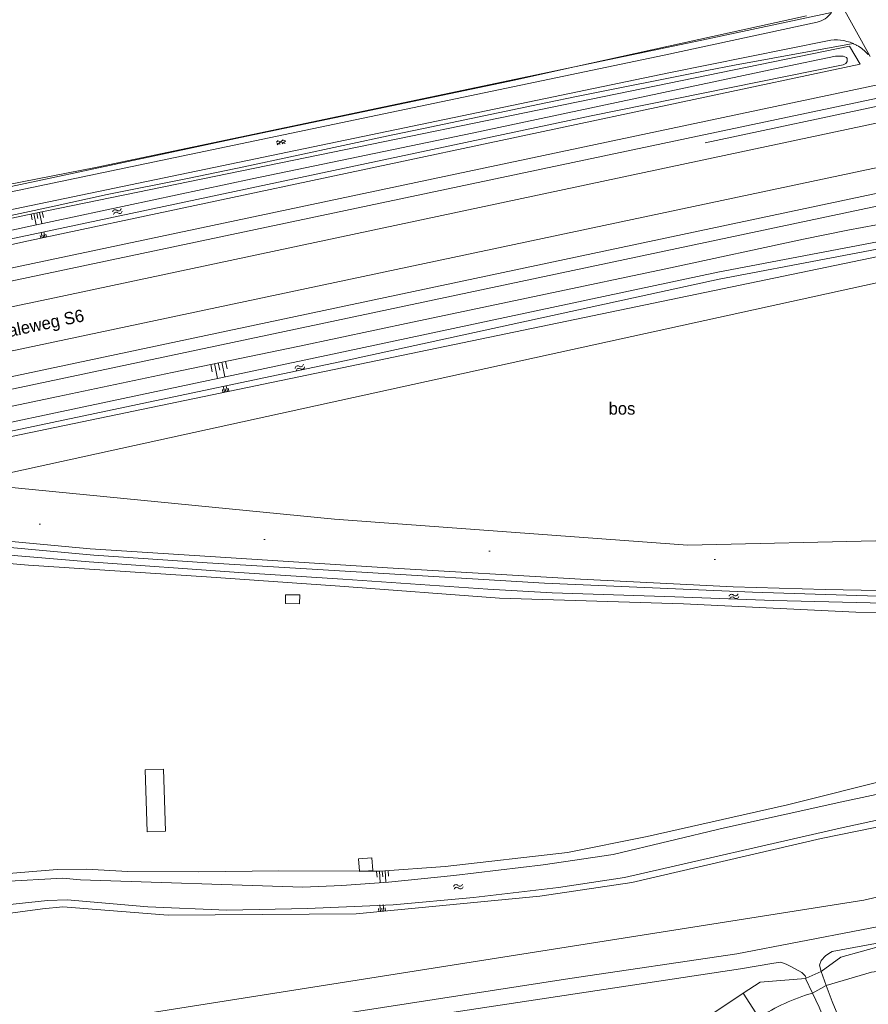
# Model space of a CAD drawing. Extents: x 99476 to 102828, y 406437 to 407931.
# Tile 43 of 162: x 99820 to 99957, y 407260 to 407419. Entities that reach past the tile are written whole.
import ezdxf

# ---------------------------------------------------------------- set-up
doc = ezdxf.new("R2010")
doc.units = 0
doc.header["$MEASUREMENT"] = 0
doc.linetypes.add('DGN Style 1', pattern=[36.392745, 0.060554, -36.332191])
for name, color, linetype, lineweight in [('BG_cultuuraanduiding', 253, 'Continuous', 0), ('BG_cultuurscheiding', 253, 'DGN Style 1', 0), ('BG_dakoverstek bijgebouw', 253, 'Continuous', 0), ('BG_gesloten verharding', 253, 'Continuous', 0), ('BG_heg haag', 253, 'Continuous', 0), ('BG_hek', 253, 'Continuous', 0), ('BG_insteek sloot', 253, 'Continuous', 0), ('BG_kant sloot', 253, 'Continuous', 0), ('BG_kant verharding', 253, 'Continuous', 0), ('BG_kunstwerk', 253, 'Continuous', 0), ('BG_straatnaam', 253, 'Continuous', 0), ('BG_taludsymbool', 253, 'Continuous', 0), ('BG_vlakafsluiter', 253, 'Continuous', 0), ('BG_watersymbool', 253, 'Continuous', 0)]:
    doc.layers.add(name, color=color, linetype=linetype, lineweight=lineweight)
doc.styles.add('Style-WORKING', font='WORKING.shx')

# ---------------------------------------------------------------- blocks, each defined once
blk = doc.blocks.new('S04')
at = {"layer": 'BG_taludsymbool', "linetype": 'Continuous', "lineweight": 0}
for p, q in [((-0.5, 0), (-0.5, -0.5)), ((-0.25, 0), (-0.25, -1)), ((0, 0), (0, -0.5)), ((0.25, 0), (0.25, -1)), ((0.5, 0), (0.5, -0.5))]:
    blk.add_line(p, q, dxfattribs=at)
blk = doc.blocks.new('WATERS')
at = {"layer": 'BG_watersymbool', "linetype": 'Continuous', "lineweight": 0}
for centre, start, end in [((-0.375, 0.25), 28.07249, 151.92751), ((-0.375, -0.2), 28.07249, 151.92751), ((0.375, 0.65), 208.07249, 331.92751), ((0.375, 0.2), 208.07249, 331.92751)]:
    blk.add_arc(centre, 0.425, start, end, dxfattribs=at)
blk = doc.blocks.new('S01GV2')
at = {"layer": 'BG_gesloten verharding', "linetype": 'Continuous', "lineweight": 0}
for p, q in [((-0.011625, -0.500414), (0.648313, 0.582897)), ((0.006945, 0.298967), (0.268018, 0.727007)), ((0.618374, -0.705844), (0.009489, 0.408468)), ((0.63697, 0.094645), (0.291267, 0.726467)), ((0.172792, -0.724773), (-0.009122, -0.392669)), ((0.31767, -0.728139), (0.629741, -0.216538))]:
    blk.add_line(p, q, dxfattribs=at)

msp = doc.modelspace()

# ---------------------------------------------------------------- linework, layer by layer
at = {"layer": 'BG_cultuurscheiding', "linetype": 'DGN Style 1', "lineweight": 0, "flags": 128}
msp.add_lwpolyline([(99795.099, 407347.109), (99793.485, 407343.876), (99793.452, 407341.685), (99794.336, 407340.636), (99796.667, 407339.638), (99862.383, 407335.171), (99925.666, 407331.919), (99969.359, 407333.165), (99996.569, 407334.883)], dxfattribs=at)
at = {"layer": 'BG_dakoverstek bijgebouw', "linetype": 'Continuous', "lineweight": 0}
msp.add_line((99874.871, 407283.746), (99875.037, 407281.782), dxfattribs=at)
at = {"layer": 'BG_dakoverstek bijgebouw', "linetype": 'Continuous', "lineweight": 0, "flags": 128}
for points in [[(99863.039, 407324.988), (99863.063, 407326.439), (99865.371, 407326.4), (99865.346, 407324.949), (99863.039, 407324.988)], [(99843.334, 407298.231), (99843.671, 407288.242), (99840.699, 407288.142), (99840.363, 407298.131), (99843.334, 407298.231)], [(99875.801, 407281.779), (99877.171, 407281.894), (99877, 407283.925), (99874.871, 407283.746)], [(99875.037, 407281.782), (99875.043, 407281.715), (99875.801, 407281.779)]]:
    msp.add_lwpolyline(points, dxfattribs=at)
at = {"layer": 'BG_heg haag', "linetype": 'Continuous', "lineweight": 0}
msp.add_line((99960.913, 407405.826), (99930.905, 407399.45), dxfattribs=at)
at = {"layer": 'BG_hek', "linetype": 'Continuous', "lineweight": 0}
msp.add_line((99947.26, 407419.964), (99909.76, 407411.691), dxfattribs=at)
at = {"layer": 'BG_hek', "linetype": 'Continuous', "lineweight": 0, "flags": 128}
msp.add_lwpolyline([(99909.76, 407411.691), (99900.048, 407409.548), (99855.768, 407400.32), (99799.776, 407388.36), (99787.542, 407386.008), (99787.075, 407386.624)], dxfattribs=at)
at = {"layer": 'BG_insteek sloot', "linetype": 'Continuous', "lineweight": 0}
msp.add_line((99875.037, 407281.782), (99875.801, 407281.779), dxfattribs=at)
at = {"layer": 'BG_insteek sloot', "linetype": 'Continuous', "lineweight": 0, "flags": 128}
for points in [[(99753.809, 407373.555), (99755.46, 407373.88), (99822.36, 407388), (99954.24, 407415.05), (99955.94, 407412.17), (99821.53, 407383.61), (99755.07, 407368.92), (99724.43, 407362.8), (99696.04, 407358.55), (99657, 407353.01), (99496.56, 407333.39), (99475.642, 407330.791491)], [(99970.179, 407388.32), (99953.938, 407385.314), (99946.776, 407383.851), (99925.285, 407379.254), (99904.321, 407374.83), (99883.612, 407370.484), (99865.323, 407366.592), (99844.743, 407362.35), (99826.31, 407358.441), (99803.447, 407353.665), (99783.342, 407349.513), (99761.894, 407344.886), (99746.999, 407341.462), (99729.604, 407337.719), (99712.372, 407334.127), (99691.045, 407330.361), (99676.269, 407327.647), (99663.47, 407325.401), (99657.639, 407324.159), (99655.546, 407323.227), (99653.585, 407322.061)], [(99996.569, 407334.883), (99983.95, 407356.09), (99968.71, 407383.11), (99795.099, 407347.109)], [(99974.92, 407323.57), (99955.218, 407323.635), (99927.389, 407324.958), (99897.631, 407325.866), (99871.845, 407327.799), (99850.265, 407329.309), (99821.499, 407331.199), (99789.644, 407333.955), (99782.72, 407335.036), (99782.381, 407335.748), (99782.526, 407336.447), (99783.184, 407337.793), (99783.723, 407337.994), (99790.482, 407337.646), (99831.467, 407333.84), (99879.563, 407330.795), (99910.728, 407328.939), (99935.42, 407327.726), (99950.27, 407327.301), (99964.886, 407326.989), (99974.81, 407327.35)], [(99644.612, 407304.932), (99644.619, 407304.429), (99652.192, 407305.39), (99675.321, 407306.575), (99692.585, 407305.138), (99710.491, 407302.085), (99729.317, 407298.289), (99756.895, 407292.819), (99784.273, 407286.397), (99804.524, 407281.75), (99807.859, 407281.256), (99811.193, 407280.917), (99813.708, 407280.992), (99826.156, 407282.023), (99830.819, 407282.109), (99837.56, 407281.703), (99849.056, 407281.636), (99862, 407281.842), (99875.037, 407281.782)], [(99875.801, 407281.779), (99878.335, 407281.767), (99888.872, 407282.519), (99908.657, 407284.779), (99921.529, 407287.346), (99944.215, 407292.475), (99961.59, 407296.849), (99989.93, 407302.41)], [(100000, 407297.449359), (99984.034, 407294.05), (99949.647, 407287.049), (99919.015, 407279.947), (99904.145, 407277.757), (99874.46, 407274.852), (99844.117, 407274.647), (99827.068, 407275.99), (99823.783, 407275.671), (99813.718, 407274.345), (99810.527, 407274.202), (99806.669, 407274.709), (99783.793, 407280.266), (99781.622, 407280.751)], [(99949.66, 407265.56), (99952.84, 407267.88), (99963.3, 407270.77), (99965.728, 407271.042)], [(99937.053, 407262.041), (99939.78, 407263.86), (99947.09, 407264.42)], [(99762.328, 407208.423), (99764.45, 407214.66), (99781.61, 407227.72), (99792.17, 407230.41), (99905.08, 407244.18), (99914.93, 407247.47), (99922.44, 407252.29), (99937.053, 407262.041)]]:
    msp.add_lwpolyline(points, dxfattribs=at)
at = {"layer": 'BG_kant sloot', "linetype": 'Continuous', "lineweight": 0}
msp.add_line((99950.47, 407263.3), (99948.221, 407262.071), dxfattribs=at)
at = {"layer": 'BG_kant sloot', "linetype": 'Continuous', "lineweight": 0, "flags": 128}
for points in [[(99792.798, 407378.447), (99912.468, 407403.819), (99953.207, 407412.011), (99953.649, 407412.23), (99953.857, 407412.562), (99953.831, 407413.046), (99953.732, 407413.219), (99953.187, 407413.444), (99951.949, 407413.426), (99943.188, 407411.597), (99893.213, 407401.007), (99857.688, 407393.625), (99821.316, 407385.883), (99783.346, 407377.595)], [(99711.13, 407330.19), (99872.605, 407364.235), (99933.139, 407377.42), (99969.484, 407384.329), (99999.281, 407332.386), (99999.718, 407331.838), (99999.896, 407331.792), (100000, 407331.81086)], [(99969.513, 407385.471), (99932.916, 407378.515), (99872.447, 407365.667), (99771.139, 407344.254)], [(99784.418, 407337.047), (99802.598, 407335.521), (99832.057, 407332.845), (99850.397, 407331.557), (99874.465, 407330.113), (99904.938, 407328.292), (99938.554, 407326.83), (99963.855, 407326.023), (99981.657, 407326.147), (100000, 407326.905033)], [(100000, 407324.599935), (99992.359, 407324.719), (99975.372, 407324.693), (99941.916, 407325.479), (99925.963, 407326.11), (99906.152, 407326.761), (99895.749, 407327.334), (99872.337, 407328.938), (99855.49, 407330.047), (99831.322, 407331.73), (99802.5, 407334.168), (99784.418, 407335.754)], [(100000, 407302.946311), (99990.317, 407300.964), (99952.97, 407292.979), (99933.989, 407288.75), (99916.018, 407284.457), (99904.68, 407282.781), (99890.278, 407281.061), (99879.707, 407279.978), (99872.153, 407279.442), (99865.835, 407279.196), (99829.948, 407280.386), (99827.036, 407280.654), (99817.504, 407280.09)], [(99952.7, 407288.728), (99985.948, 407295.956), (100000, 407298.938103)], [(99811.944, 407275.705), (99824.566, 407277.05), (99827.765, 407277.116), (99840.81, 407275.985), (99853.556, 407275.49), (99866.621, 407275.717), (99880.457, 407276.343), (99893.469, 407277.539), (99907.194, 407279.114), (99917.854, 407280.76), (99952.7, 407288.728)], [(99950.47, 407263.3), (99957.75, 407265.45), (99965.154, 407266.365)]]:
    msp.add_lwpolyline(points, dxfattribs=at)
at = {"layer": 'BG_kant sloot', "linetype": 'Continuous', "lineweight": 0, "extrusion": (0, 0, -1)}
msp.add_arc((-99957.692511, 407229.941988), 33.496014, 57.258088, 73.574682, dxfattribs=at)
at = {"layer": 'BG_kant verharding', "linetype": 'Continuous', "lineweight": 0}
for p, q in [((99954.808, 407415.482), (99954.874, 407415.452)), ((99955.362, 407415.206), (99955.405, 407415.182)), ((99956.368, 407414.524), (99956.417, 407414.483)), ((99960.03, 407409.07), (99774.003, 407369.737)), ((99961.1, 407407.17), (99774.11, 407367.68)), ((99731.456, 407347.365), (99966.86, 407397.15)), ((99968.95, 407393.44), (99746.703, 407346.433))]:
    msp.add_line(p, q, dxfattribs=at)
at = {"layer": 'BG_kant verharding', "linetype": 'Continuous', "lineweight": 0, "flags": 128}
for points in [[(99757.03, 407378.84), (99772.08, 407381.79), (99924.25, 407413.61), (99948.984, 407418.939)], [(99757.731, 407375.848), (99772.11, 407378.67), (99804.54, 407385.68), (99925.02, 407410.72), (99950.688, 407415.929)], [(99758.288, 407360.724), (99758.42, 407360.31), (99825.74, 407374.39), (99963.09, 407403.58)], [(99970.11, 407391.61), (99747.239, 407344.528), (99732.22, 407341.366), (99717.179, 407338.308)], [(100000, 407280.749886), (99980.707, 407276.983), (99956.182, 407272.274), (99935.984, 407268.44), (99909.009, 407264.429), (99835.606, 407253.089), (99803.315, 407248.237), (99794.731, 407247.067)], [(99949.66, 407265.56), (99949.394, 407266.558), (99949.618, 407267.312), (99950.365, 407268.109), (99950.899, 407268.486), (99951.409, 407268.796), (99966.875, 407271.67), (99987.086, 407275.547), (100000, 407278.1107)], [(99947.232, 407264.483), (99947.034, 407264.85), (99946.514, 407265.378), (99944.84, 407266.337), (99943.968, 407266.75), (99943.101, 407267.074), (99941.966, 407266.93), (99936.615, 407266.002), (99884.91, 407258.157), (99857.227, 407254.024), (99825.535, 407248.808), (99791.217, 407244.089)]]:
    msp.add_lwpolyline(points, dxfattribs=at)
at = {"layer": 'BG_kant verharding', "linetype": 'Continuous', "lineweight": 0}
msp.add_arc((99948.198108, 407422.581809), 3.726619, 282.174291, 325.983112, dxfattribs=at)
at = {"layer": 'BG_kant verharding', "linetype": 'Continuous', "lineweight": 0, "extrusion": (0, 0, -1)}
for centre, radius, start, end in [((-99952.045147, 407409.227299), 6.837737, 78.551976, 113.832212), ((-99951.991345, 407409.12653), 6.95135, 114.499792, 119.005405), ((-99952.04941, 407409.23732), 6.826361, 119.443397, 129.244742), ((-99952.294282, 407409.505094), 6.463463, 129.631666, 134.741825), ((-99952.173522, 407409.341985), 6.664384, 134.492152, 139.750041)]:
    msp.add_arc(centre, radius, start, end, dxfattribs=at)
at = {"layer": 'BG_kunstwerk', "linetype": 'Continuous', "lineweight": 0}
for p, q in [((99947.232, 407264.483), (99949.66, 407265.56)), ((99949.66, 407265.56), (99950.47, 407263.3)), ((99947.09, 407264.42), (99947.232, 407264.483)), ((99948.221, 407262.071), (99947.09, 407264.42))]:
    msp.add_line(p, q, dxfattribs=at)
at = {"layer": 'BG_kunstwerk', "linetype": 'Continuous', "lineweight": 0, "flags": 128}
for points in [[(99950.47, 407263.3), (99951.4, 407260.71), (99953.25, 407256.29), (99954.581, 407253.501)], [(99952.176, 407252.542), (99951.16, 407255.37), (99949.32, 407259.79), (99948.221, 407262.071)]]:
    msp.add_lwpolyline(points, dxfattribs=at)
at = {"layer": 'BG_vlakafsluiter', "linetype": 'Continuous', "lineweight": 0}
for p, q in [((99951.472, 407424.365), (99957.562, 407413.372)), ((99939.576, 407258.116), (99937.053, 407262.041))]:
    msp.add_line(p, q, dxfattribs=at)
at = {"layer": 'BG_vlakafsluiter', "linetype": 'Continuous', "lineweight": 0, "flags": 128}
for points in [[(99909.76, 407411.691), (99930.36, 407416.009), (99951.287, 407420.497)], [(99954.808, 407415.482), (99935.62, 407411.973), (99931.143, 407411.118), (99910.341, 407406.97), (99905.144, 407405.908), (99885.368, 407401.775), (99880.427, 407400.727), (99856.351, 407395.544), (99847.511, 407393.747), (99834.24, 407391.066), (99825.19, 407389.12), (99811.625, 407386.182), (99796.764, 407383.156), (99793.045, 407382.426), (99768.424, 407377.392), (99753.582, 407374.378)], [(99787.075, 407386.624), (99832.348, 407395.463), (99909.76, 407411.691)], [(99811.086, 407344.529), (99870.956, 407338.63), (99928.101, 407334.437), (99993.473, 407335.959), (99970.157, 407379.34), (99811.086, 407344.529)], [(99781.622, 407280.751), (99796.742, 407257.368), (99801.9, 407252.676), (99956.554, 407277.082), (100000, 407287.081557)]]:
    msp.add_lwpolyline(points, dxfattribs=at)

# ---------------------------------------------------------------- block references
at = {"layer": 'BG_gesloten verharding', "color": 7, "linetype": 'Continuous', "lineweight": 0, "rotation": 281.714525}
msp.add_blockref('S01GV2', (99862.281, 407399.861), dxfattribs=at)
at = {"layer": 'BG_taludsymbool', "linetype": 'Continuous', "lineweight": 0}
for p, xscale, yscale, zscale, rotation in [((99822.853, 407388.101), 1.837433, 1.837433, 1.837433, 11.585126), ((99823.963, 407384.127), 0.904748, 0.904748, 0.904748, 191.993028), ((99852.181, 407363.883), 2.445215, 2.445215, 2.445215, 11.631609), ((99878.71, 407281.794), 1.84765, 1.84765, 1.84765, 4.065732), ((99878.706, 407275.267), 1.082106, 1.082106, 1.082106, 185.568342)]:
    msp.add_blockref('S04', p, dxfattribs=dict(at, xscale=xscale, yscale=yscale, zscale=zscale, rotation=rotation))
at = {"layer": 'BG_taludsymbool', "color": 7, "linetype": 'Continuous', "lineweight": 0, "xscale": 0.9651120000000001, "yscale": 0.9651120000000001, "zscale": 0.9651120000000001, "rotation": 191.717435}
msp.add_blockref('S04', (99853.429, 407359.205), dxfattribs=at)
at = {"layer": 'BG_watersymbool', "linetype": 'Continuous', "lineweight": 0}
for p, rotation in [((99835.96, 407388.115), 21.045741), ((99935.587, 407325.936), 14.953565), ((99891.042, 407279.028), 14.953565)]:
    msp.add_blockref('WATERS', p, dxfattribs=dict(at, rotation=rotation))
at = {"layer": 'BG_watersymbool', "color": 7, "linetype": 'Continuous', "lineweight": 0, "rotation": 27.000655}
msp.add_blockref('WATERS', (99865.485, 407362.934), dxfattribs=at)

# ---------------------------------------------------------------- texts
at = {"layer": 'BG_cultuuraanduiding', "linetype": 'Continuous', "lineweight": 0, "style": 'Style-WORKING'}
msp.add_text('bos', height=2, dxfattribs=at).set_placement((99915.291, 407355.524))
at = {"layer": 'BG_straatnaam', "linetype": 'Continuous', "lineweight": 0, "style": 'Style-WORKING'}
msp.add_text('Provincialeweg S6', height=2, rotation=11.950647, dxfattribs=at).set_placement((99809.133, 407366.078))

doc.saveas('drawing.dxf')
